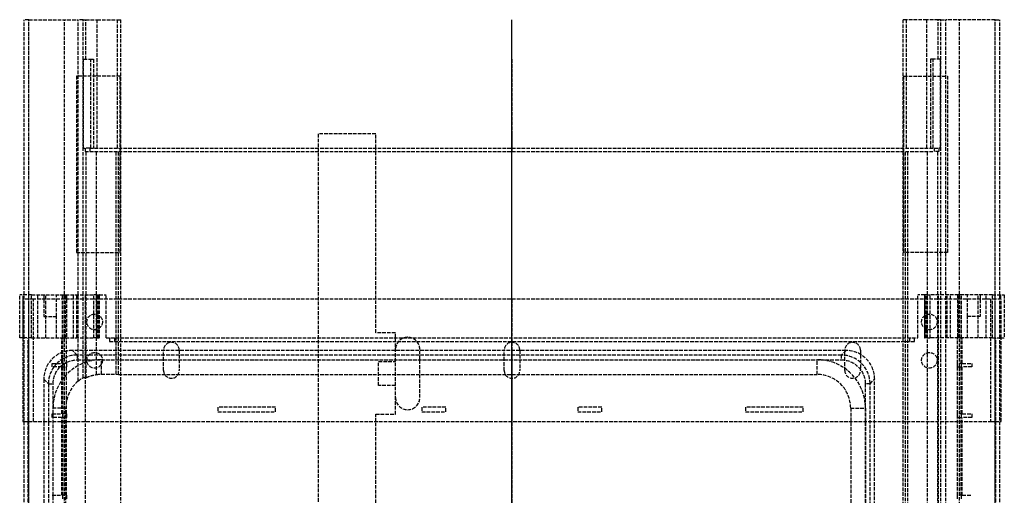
# Model space of a CAD drawing. Header units: millimetres. Extents: x -209 to 209, y -4 to 488.
# Tile 3 of 3: x -205 to 205, y 290 to 488. Entities that reach past the tile are written whole.
import ezdxf

# ---------------------------------------------------------------- set-up
doc = ezdxf.new("R2010")
doc.units = ezdxf.units.MM
doc.header["$LTSCALE"] = 10
doc.linetypes.add('ALLCAD_Strich', pattern=[0.2, 0.15, -0.05])
doc.layers.add('BESCH_KONT_sich_schn_grun_2d', color=10, linetype='Continuous')
doc.layers.add('BESCH_KONT_sich_schn_seit_2d', color=160, linetype='Continuous')

msp = doc.modelspace()

# ---------------------------------------------------------------- linework, layer by layer
at = {"layer": 'BESCH_KONT_sich_schn_grun_2d', "linetype": 'ALLCAD_Strich'}
for p, q in [((-201.4, 488.5), (-203.4, 488.5)), ((-203.4, 373.82), (-203.4, 488.5)), ((-201.5, 0), (-201.5, 488.5)), ((-201.4, 488.5), (-180.84, 488.5)), ((-201.4, 373.82), (-201.4, 488.5)), ((-186.5, 0), (-186.5, 488.5)), ((-180.84, 373.82), (-180.84, 488.5)), ((-178.84, 488.5), (-180.84, 488.5)), ((-178.84, 373.82), (-178.84, 488.5)), ((-178.84, 488.5), (-177.67, 488.5)), ((-177.67, 472), (-177.67, 488.5)), ((-177.67, 488.5), (-172.92, 488.5)), ((-172.92, 488.5), (-164.46, 488.5)), ((-172.92, 435), (-172.92, 488.5)), ((-164.46, 488.5), (-163.1, 488.5)), ((-164.46, 435), (-164.46, 488.5)), ((-163.1, 435), (-163.1, 488.5)), ((164.46, 488.5), (163.1, 488.5)), ((163.1, 435), (163.1, 488.5)), ((164.46, 435), (164.46, 488.5)), ((172.92, 488.5), (164.46, 488.5)), ((172.92, 435), (172.92, 488.5)), ((177.67, 488.5), (172.92, 488.5)), ((177.67, 472), (177.67, 488.5)), ((178.84, 488.5), (177.67, 488.5)), ((178.84, 488.5), (180.84, 488.5)), ((178.84, 373.82), (178.84, 488.5)), ((201.4, 488.5), (180.84, 488.5)), ((180.84, 373.82), (180.84, 488.5)), ((186.5, 0), (186.5, 488.5)), ((201.4, 373.82), (201.4, 488.5)), ((201.4, 488.5), (203.4, 488.5)), ((201.5, 0), (201.5, 488.5)), ((203.4, 373.82), (203.4, 488.5)), ((-178.61, 435), (-178.61, 472)), ((-178.61, 472), (-175.61, 472)), ((-175.61, 472), (-174.48, 472)), ((-175.61, 435), (-175.61, 472)), ((-174.48, 472), (-174.48, 435)), ((174.48, 472), (174.48, 435)), ((175.61, 472), (174.48, 472)), ((175.61, 435), (175.61, 472)), ((178.61, 472), (175.61, 472)), ((178.61, 435), (178.61, 472)), ((-181.6, 465), (-181.6, 391.5)), ((-163.4, 465), (-181.6, 465)), ((-163.4, 391.5), (-163.4, 465)), ((163.4, 391.5), (163.4, 465)), ((163.4, 465), (181.6, 465)), ((181.6, 465), (181.6, 391.5)), ((-56.8, 440.9), (-80.8, 440.9)), ((-80.8, 440.9), (-80.8, 435)), ((-56.8, 435), (-56.8, 440.9)), ((-178.61, 435), (-178, 435)), ((-176, 435), (-178, 435)), ((-178, 435), (-178, 433.5)), ((-178, 433.5), (-176, 433.5)), ((-177.6, 373.82), (-177.6, 433.5)), ((-176, 435), (176, 435)), ((-176, 435), (-176, 433.5)), ((-176, 433.5), (176, 433.5)), ((-173.26, 373.82), (-173.26, 433.5)), ((-165.06, 355.82), (-165.06, 433.5)), ((-164, 355.82), (-164, 433.5)), ((-163.1, 0), (-163.1, 435)), ((-80.8, 435), (-80.8, 183)), ((-56.8, 358), (-56.8, 435)), ((163.1, 0), (163.1, 435)), ((164, 355.82), (164, 433.5)), ((165.06, 355.82), (165.06, 433.5)), ((173.26, 373.82), (173.26, 433.5)), ((176, 435), (178, 435)), ((176, 435), (176, 433.5)), ((178, 433.5), (176, 433.5)), ((177.6, 373.82), (177.6, 433.5)), ((178.61, 435), (178, 435)), ((178, 435), (178, 433.5)), ((-181.6, 391.5), (-163.4, 391.5)), ((181.6, 391.5), (163.4, 391.5)), ((-200.27, 373.82), (-205.25, 373.82)), ((-205.25, 355.82), (-205.25, 373.82)), ((-203.76, 355.82), (-203.76, 373.82)), ((-203.4, 355.82), (-203.4, 373.82)), ((-201.4, 41.67), (-201.4, 373.82)), ((-200.27, 373.82), (-194.33, 373.82)), ((-200.27, 355.82), (-200.27, 373.82)), ((-197.71, 355.82), (-197.71, 373.82)), ((-195.25, 373.82), (-195.25, 364.82)), ((-194.33, 373.82), (-187.46, 373.82)), ((-194.33, 355.82), (-194.33, 373.82)), ((-189.95, 364.82), (-189.95, 373.82)), ((-187.46, 373.82), (-186.09, 373.82)), ((-187.46, 355.82), (-187.46, 373.82)), ((-187.25, 355.82), (-187.25, 373.82)), ((-186.09, 373.82), (-174.4, 373.82)), ((-186.09, 355.82), (-186.09, 373.82)), ((-185.75, 373.82), (-185.75, 355.82)), ((-182.75, 355.82), (-182.75, 373.82)), ((-181.43, 355.82), (-181.43, 373.82)), ((-180.84, 337.86), (-180.84, 373.82)), ((-178.84, 339.26), (-178.84, 373.82)), ((-177.75, 355.82), (-177.75, 373.82)), ((-177.6, 339.28), (-177.6, 373.82)), ((-173.12, 373.82), (-174.4, 373.82)), ((-174.4, 355.82), (-174.4, 373.82)), ((-173.26, 340.57), (-173.26, 373.82)), ((-173.12, 373.82), (-172.09, 373.82)), ((-173.12, 355.82), (-173.12, 373.82)), ((-172.69, 355.82), (-172.69, 373.82)), ((-172.03, 373.82), (-172.09, 373.82)), ((-172.09, 355.82), (-172.09, 373.82)), ((-172.03, 373.82), (-169.25, 373.82)), ((-172.03, 355.82), (-172.03, 373.82)), ((-169.25, 355.82), (-169.25, 373.82)), ((172.03, 373.82), (169.25, 373.82)), ((169.25, 355.82), (169.25, 373.82)), ((172.03, 373.82), (172.09, 373.82)), ((172.03, 373.82), (172.03, 355.82)), ((173.12, 373.82), (172.09, 373.82)), ((172.09, 355.82), (172.09, 373.82)), ((172.69, 355.82), (172.69, 373.82)), ((173.12, 373.82), (174.4, 373.82)), ((173.12, 355.82), (173.12, 373.82)), ((173.26, 15.72), (173.26, 373.82)), ((186.09, 373.82), (174.4, 373.82)), ((174.4, 355.82), (174.4, 373.82)), ((177.6, 15.72), (177.6, 373.82)), ((177.75, 355.82), (177.75, 373.82)), ((178.84, 15.72), (178.84, 373.82)), ((180.84, 15.72), (180.84, 373.82)), ((181.43, 355.82), (181.43, 373.82)), ((182.75, 355.82), (182.75, 373.82)), ((185.75, 373.82), (185.75, 355.82)), ((187.46, 373.82), (186.09, 373.82)), ((186.09, 355.82), (186.09, 373.82)), ((187.25, 355.82), (187.25, 373.82)), ((194.33, 373.82), (187.46, 373.82)), ((187.46, 355.82), (187.46, 373.82)), ((189.95, 364.82), (189.95, 373.82)), ((200.27, 373.82), (194.33, 373.82)), ((194.33, 355.82), (194.33, 373.82)), ((195.25, 373.82), (195.25, 364.82)), ((197.71, 355.82), (197.71, 373.82)), ((200.27, 373.82), (205.25, 373.82)), ((200.27, 355.82), (200.27, 373.82)), ((201.4, 41.67), (201.4, 373.82)), ((203.4, 355.82), (203.4, 373.82)), ((203.76, 355.82), (203.76, 373.82)), ((205.25, 373.82), (205.25, 355.82)), ((-201.5, 372), (-204, 372)), ((-204, 372), (-204, 355.82)), ((-199.5, 372), (-201.5, 372)), ((-199.5, 321), (-199.5, 372)), ((199.5, 372), (-199.5, 372)), ((201.5, 372), (199.5, 372)), ((199.5, 372), (199.5, 321)), ((204, 372), (201.5, 372)), ((204, 355.82), (204, 372)), ((-195.25, 364.82), (-189.95, 364.82)), ((-189.95, 355.82), (-189.95, 364.82)), ((195.25, 364.82), (189.95, 364.82)), ((189.95, 355.82), (189.95, 364.82)), ((-48.6, 358), (-56.8, 358)), ((-48.6, 324), (-48.6, 358)), ((-200.27, 355.82), (-205.25, 355.82)), ((-204, 355.82), (-204, 321)), ((-203.4, 149.4), (-203.4, 355.82)), ((-201.75, 149.4), (-201.75, 355.82)), ((-200.27, 355.82), (-194.33, 355.82)), ((-194.33, 355.82), (-187.46, 355.82)), ((-187.75, 345.22), (-187.75, 355.82)), ((-187.46, 355.82), (-186.09, 355.82)), ((-187.25, 345.22), (-187.25, 355.82)), ((-186.09, 355.82), (-174.4, 355.82)), ((-185.75, 345.22), (-185.75, 355.82)), ((-177.75, 164.72), (-177.75, 355.82)), ((-173.12, 355.82), (-174.4, 355.82)), ((-173.12, 355.82), (-172.09, 355.82)), ((-172.03, 355.82), (-172.09, 355.82)), ((-169.25, 355.82), (169.25, 355.82)), ((-167.75, 355.82), (-167.75, 354.32)), ((-167.75, 354.32), (167.75, 354.32)), ((-165.75, 355.82), (-165.75, 354.32)), ((-165.06, 340.69), (-165.06, 355.82)), ((-164, 340.6), (-164, 355.82)), ((164, 15.72), (164, 355.82)), ((165.06, 15.72), (165.06, 355.82)), ((165.75, 355.82), (165.75, 354.32)), ((167.75, 354.32), (167.75, 355.82)), ((172.03, 355.82), (172.09, 355.82)), ((173.12, 355.82), (172.09, 355.82)), ((173.12, 355.82), (174.4, 355.82)), ((186.09, 355.82), (174.4, 355.82)), ((177.75, 164.72), (177.75, 355.82)), ((185.75, 345.22), (185.75, 355.82)), ((187.46, 355.82), (186.09, 355.82)), ((187.25, 345.22), (187.25, 355.82)), ((194.33, 355.82), (187.46, 355.82)), ((187.75, 345.22), (187.75, 355.82)), ((200.27, 355.82), (194.33, 355.82)), ((200.27, 355.82), (205.25, 355.82)), ((201.75, 149.4), (201.75, 355.82)), ((203.4, 149.4), (203.4, 355.82)), ((204, 321), (204, 355.82)), ((-181.29, 348.69), (-183.21, 350.6)), ((139.21, 350.6), (-183.21, 350.6)), ((-145.25, 342.25), (-145.25, 350.75)), ((-138.75, 350.75), (-138.75, 342.25)), ((-38.4, 331), (-38.4, 351)), ((-3.25, 342.25), (-3.25, 350.75)), ((3.25, 350.75), (3.25, 342.25)), ((139.21, 350.6), (137.29, 348.69)), ((138.75, 342.25), (138.75, 350.75)), ((145.25, 350.75), (145.25, 342.25)), ((-191.75, 343.72), (-191.75, 345.22)), ((-191.75, 345.22), (-187.75, 345.22)), ((-185.75, 345.22), (-187.75, 345.22)), ((-187.25, 343.72), (-187.25, 345.22)), ((-185.75, 345.22), (-185.75, 343.72)), ((-181.29, 348.69), (-181.29, 346.69)), ((137.29, 348.69), (-181.29, 348.69)), ((-181.29, 346.69), (137.29, 346.69)), ((-171.2, 346.75), (127.2, 346.75)), ((-171.2, 340.71), (-171.2, 346.75)), ((-55.6, 346), (-48.6, 346)), ((-55.6, 336), (-55.6, 346)), ((127.2, 340.6), (127.2, 346.75)), ((137.29, 348.69), (137.29, 346.69)), ((185.75, 343.72), (185.75, 345.22)), ((187.75, 345.22), (185.75, 345.22)), ((187.25, 345.22), (187.25, 343.72)), ((187.75, 345.22), (191.75, 345.22)), ((191.75, 345.22), (191.75, 343.72)), ((-187.75, 343.72), (-191.75, 343.72)), ((-187.75, 324.22), (-187.75, 343.72)), ((-187.75, 343.72), (-185.75, 343.72)), ((-187.25, 324.22), (-187.25, 343.72)), ((-185.75, 324.22), (-185.75, 343.72)), ((185.75, 324.22), (185.75, 343.72)), ((185.75, 343.72), (187.75, 343.72)), ((187.25, 324.22), (187.25, 343.72)), ((191.75, 343.72), (187.75, 343.72)), ((187.75, 324.22), (187.75, 343.72)), ((-195.2, 338.61), (-193.29, 336.69)), ((-195.2, 338.61), (-195.2, 16.19)), ((-193.29, 336.69), (-191.29, 336.69)), ((-193.29, 336.69), (-193.29, 18.11)), ((-191.29, 324.22), (-191.29, 336.69)), ((-171.2, 340.71), (-165.06, 340.69)), ((-165.06, 340.69), (-164, 340.6)), ((-164, 340.6), (127.2, 340.6)), ((149.29, 336.69), (147.29, 336.69)), ((147.29, 336.69), (147.29, 18.11)), ((149.29, 336.69), (151.2, 338.61)), ((149.29, 18.11), (149.29, 336.69)), ((151.2, 16.19), (151.2, 338.61)), ((-48.6, 336), (-55.6, 336)), ((-191.35, 28.2), (-191.35, 326.6)), ((-186.02, 326.6), (-191.35, 326.6)), ((-186.02, 28.2), (-186.02, 326.6)), ((-122.6, 327), (-122.6, 325)), ((-98.6, 327), (-122.6, 327)), ((-122.6, 325), (-98.6, 325)), ((-98.6, 325), (-98.6, 327)), ((-37.6, 327), (-37.6, 325)), ((-27.6, 327), (-37.6, 327)), ((-37.6, 325), (-27.6, 325)), ((-27.6, 325), (-27.6, 327)), ((27.4, 327), (27.4, 325)), ((37.4, 327), (27.4, 327)), ((27.4, 325), (37.4, 325)), ((37.4, 325), (37.4, 327)), ((97.4, 327), (97.4, 325)), ((121.4, 327), (97.4, 327)), ((97.4, 325), (121.4, 325)), ((121.4, 325), (121.4, 327)), ((141.2, 326.6), (147.35, 326.6)), ((141.2, 326.6), (141.2, 28.2)), ((147.35, 326.6), (147.35, 28.2)), ((-204, 321), (-203.4, 321)), ((-203.4, 321), (-201.5, 321)), ((-201.5, 321), (-199.5, 321)), ((-199.5, 321), (199.5, 321)), ((-191.75, 322.72), (-191.75, 324.22)), ((-191.75, 324.22), (-187.75, 324.22)), ((-187.75, 322.72), (-191.75, 322.72)), ((-191.29, 322.72), (-191.29, 324.22)), ((-191.29, 290.22), (-191.29, 322.72)), ((-185.75, 324.22), (-187.75, 324.22)), ((-187.75, 290.22), (-187.75, 322.72)), ((-187.75, 322.72), (-185.75, 322.72)), ((-187.25, 322.72), (-187.25, 324.22)), ((-187.25, 290.22), (-187.25, 322.72)), ((-185.75, 324.22), (-185.75, 322.72)), ((-185.75, 290.22), (-185.75, 322.72)), ((-56.8, 183), (-56.8, 324)), ((-56.8, 324), (-48.6, 324)), ((185.75, 322.72), (185.75, 324.22)), ((187.75, 324.22), (185.75, 324.22)), ((185.75, 290.22), (185.75, 322.72)), ((185.75, 322.72), (187.75, 322.72)), ((187.25, 324.22), (187.25, 322.72)), ((187.25, 290.22), (187.25, 322.72)), ((187.75, 324.22), (191.75, 324.22)), ((191.75, 322.72), (187.75, 322.72)), ((187.75, 290.22), (187.75, 322.72)), ((191.75, 324.22), (191.75, 322.72)), ((199.5, 321), (201.5, 321)), ((201.5, 321), (203.4, 321)), ((203.4, 321), (204, 321)), ((-191.75, 290.22), (-187.75, 290.22)), ((-191.29, 288.72), (-191.29, 290.22)), ((-185.75, 290.22), (-187.75, 290.22)), ((-187.25, 288.72), (-187.25, 290.22)), ((-185.75, 290.22), (-185.75, 288.72)), ((185.75, 288.72), (185.75, 290.22)), ((187.75, 290.22), (185.75, 290.22)), ((187.25, 290.22), (187.25, 288.72)), ((187.75, 290.22), (191.75, 290.22))]:
    msp.add_line(p, q, dxfattribs=at)
for centre in [(-174, 362.5), (174, 362.5), (-174, 346.5), (174, 346.5)]:
    msp.add_circle(centre, 3.25, dxfattribs=at)
for centre, radius, start, end in [((-142, 350.75), 3.25, 0, 180), ((-43.5, 351), 5.1, 0, 180), ((0, 350.75), 3.25, 0, 180), ((142, 350.75), 3.25, 0, 180), ((-171.2, 326.6), 20.15, 90, 180), ((127.2, 326.6), 20.15, 0, 90), ((-142, 342.25), 3.25, 180, 0), ((0, 342.25), 3.25, 180, 0), ((142, 342.25), 3.25, 180, 0), ((-171.2, 326.6), 14.82, 130.5503, 180), ((127.2, 326.6), 14, 0, 90), ((-43.5, 331), 5.1, 180, 0)]:
    msp.add_arc(centre, radius, start, end, dxfattribs=at)
for centre, major_axis, ratio, start_param, end_param in [((-183.19, 338.59), (-8.5, 8.5), 0.998783, -0.784789, 0.784789), ((139.19, 338.59), (8.5, 8.5), 0.998783, -0.784789, 0.784789), ((-181.28, 336.68), (-8.49, 8.49), 0.999188, -0.005353, 0.159422), ((-181.28, 336.68), (-8.49, 8.49), 0.999188, -0.784789, -0.005353), ((137.28, 336.68), (8.49, 8.49), 0.999188, -0.784789, 0.784789), ((-181.28, 336.68), (-8.49, 8.49), 0.999188, 0.159422, 0.784789)]:
    msp.add_ellipse(centre, major_axis=major_axis, ratio=ratio, start_param=start_param, end_param=end_param, dxfattribs=at)
at = {"layer": 'BESCH_KONT_sich_schn_grun_2d', "linetype": 'ALLCAD_Strich', "extrusion": (0, 0, -1)}
for centre, major_axis, ratio, start_param, end_param in [((-181.28, 336.68), (-7.08, 7.08), 0.998783, 0.147019, 0.784789), ((137.28, 336.68), (7.08, 7.08), 0.998783, -0.784789, 0.784789), ((-181.28, 336.68), (-7.08, 7.08), 0.998783, -0.784789, -0.005952), ((-181.28, 336.68), (-7.08, 7.08), 0.998783, -0.005952, 0.147019), ((-177.94, 326.6), (-14.37, 0), 0.883014, 1.508588, 1.59475), ((-171.25, 326.6), (-14.11, 0), 0.999993, 1.427831, 1.574507)]:
    msp.add_ellipse(centre, major_axis=major_axis, ratio=ratio, start_param=start_param, end_param=end_param, dxfattribs=at)
at = {"layer": 'BESCH_KONT_sich_schn_grun_2d', "linetype": 'ALLCAD_Strich'}
for points, knots in [([(-180.84, 337.86), (-180.71, 337.97), (-180.58, 338.08), (-180.25, 338.34), (-180.03, 338.51), (-179.61, 338.8), (-179.41, 338.93), (-179.14, 339.1), (-179.03, 339.16), (-178.88, 339.24), (-178.84, 339.26), (-178.84, 339.26)], [1.0716271, 1.0716271, 1.0716271, 1.0716271, 1.1191897, 1.1191897, 1.1988627, 1.1988627, 1.2785357, 1.2785357, 1.3427286, 1.3427286, 1.4013211, 1.4013211, 1.4013211, 1.4013211]), ([(-177.6, 339.28), (-177.58, 339.28), (-177.43, 339.35), (-176.89, 339.57), (-176.47, 339.74), (-175.51, 340.07), (-174.9, 340.25), (-173.92, 340.46), (-173.59, 340.52), (-173.26, 340.57)], [1.698685, 1.698685, 1.698685, 1.698685, 1.8904789, 1.8904789, 2.098268, 2.098268, 2.3086123, 2.3086123, 2.4059335, 2.4059335, 2.4059335, 2.4059335])]:
    msp.add_open_spline(points, degree=3, knots=knots, dxfattribs=at)
at = {"layer": 'BESCH_KONT_sich_schn_seit_2d', "linetype": 'ALLCAD_Strich'}
for p, q in [((0, 41.67, 68.7), (0, 488.5, 68.7)), ((0, 488.5, 68.7), (0, 488.5, 66.7)), ((0, 0, 66.7), (0, 488.5, 66.7)), ((0, 488.5, 14), (0, 488.5, 50.2)), ((0, 488.5, 50.2), (0, 488.5, 66.7)), ((0, 372, 14), (0, 488.5, 14)), ((0, 0, 50.2), (0, 488.5, 50.2)), ((0, 339.26, 66.77), (0, 488.5, 66.77)), ((0, 472, 35.45), (0, 488.5, 35.45)), ((0, 435, 28.01), (0, 488.5, 28.01)), ((0, 435, 21.6), (0, 488.5, 21.6)), ((0, 435, 29.8), (0, 488.5, 29.8)), ((0, 0, 17.8), (0, 488.5, 17.8)), ((0, 435, 60.7), (0, 472, 60.7)), ((0, 472, 60.7), (0, 472, 35.45)), ((0, 472, 30.37), (0, 435, 30.37)), ((0, 472, 30.37), (0, 472, 35.45)), ((0, 465, 14), (0, 465, 8.8)), ((0, 391.5, 8.8), (0, 465, 8.8)), ((0, 465, 17.8), (0, 465, 14)), ((0, 440.9, 7.8), (0, 440.9, 8.8)), ((0, 372, 7.8), (0, 440.9, 7.8)), ((0, 440.9, 28.4), (0, 435, 28.4)), ((0, 440.9, 8.8), (0, 440.9, 28.4)), ((0, 435, 68.7), (0, 435, 91.4)), ((0, 435, 93.4), (0, 435, 91.4)), ((0, 435, 91.4), (0, 433.5, 91.4)), ((0, 435, 93.4), (0, 433.5, 93.4)), ((0, 433.5, 44.26), (0, 435, 44.26)), ((0, 435, 44.26), (0, 435, 60.7)), ((0, 435, 20.3), (0, 435, 21.6)), ((0, 435, 21.6), (0, 435, 28.01)), ((0, 435, 28.01), (0, 435, 29.8)), ((0, 435, 30.37), (0, 435, 29.8)), ((0, 435, 30.37), (0, 435, 44.26)), ((0, 435, 60.7), (0, 435, 68.7)), ((0, 0, 20.3), (0, 435, 20.3)), ((0, 433.5, 91.4), (0, 433.5, 93.4)), ((0, 433.5, 91.4), (0, 433.5, 68.7)), ((0, 339.28, 33.5), (0, 433.5, 33.5)), ((0, 433.5, 33.5), (0, 433.5, 44.26)), ((0, 340.57, 28.34), (0, 433.5, 28.34)), ((0, 433.5, 33.5), (0, 433.5, 28.34)), ((0, 340.69, 26.6), (0, 433.5, 26.6)), ((0, 433.5, 26.6), (0, 433.5, 28.34)), ((0, 340.6, 21.6), (0, 433.5, 21.6)), ((0, 433.5, 21.6), (0, 433.5, 26.6)), ((0, 433.5, 68.7), (0, 433.5, 44.26)), ((0, 391.5, 14), (0, 391.5, 8.8)), ((0, 391.5, 17.8), (0, 391.5, 14)), ((0, 17.22, 430.9), (0, 373.82, 430.9)), ((0, 156.22, 440.4), (0, 373.82, 440.4)), ((0, 373.82, 440.4), (0, 373.82, 430.9)), ((0, 373.82, 440.4), (0, 373.82, 443.6)), ((0, 373.82, 465.8), (0, 373.82, 475.8)), ((0, 364.82, 465.8), (0, 373.82, 465.8)), ((0, 355.82, 475.8), (0, 373.82, 475.8)), ((0, 373.82, 443.6), (0, 373.82, 465.8)), ((0, 355.82, 443.6), (0, 373.82, 443.6)), ((0, 373.82, 475.8), (0, 373.82, 480.03)), ((0, 373.82, 486.4), (0, 373.82, 480.03)), ((0, 373.82, 486.4), (0, 373.82, 487.8)), ((0, 373.82, 487.86), (0, 373.82, 487.8)), ((0, 355.82, 487.8), (0, 373.82, 487.8)), ((0, 355.82, 480.03), (0, 373.82, 480.03)), ((0, 355.82, 487.86), (0, 373.82, 487.86)), ((0, 355.82, 486.4), (0, 373.82, 486.4)), ((0, 156.22, 432.4), (0, 373.82, 432.4)), ((0, 355.82, 478.03), (0, 373.82, 478.03)), ((0, 355.82, 479.91), (0, 373.82, 479.91)), ((0, 355.82, 483.1), (0, 373.82, 483.1)), ((0, 355.82, 484.38), (0, 373.82, 484.38)), ((0, 355.82, 487.2), (0, 373.82, 487.2)), ((0, 355.82, 483.54), (0, 373.82, 483.54)), ((0, 355.82, 483.3), (0, 373.82, 483.3)), ((0, 355.82, 486.07), (0, 373.82, 486.07)), ((0, 372), (0, 372, 4.5)), ((0, 372), (0, 321)), ((0, 321, 4.5), (0, 372, 4.5)), ((0, 372, 36), (0, 321, 36)), ((0, 372, 4.5), (0, 372, 36)), ((0, 321, 7.8), (0, 372, 7.8)), ((0, 372, 14), (0, 321, 14)), ((0, 321, 2.5), (0, 372, 2.5)), ((0, 365.75), (0, 365.75, 2.5)), ((0, 364.82, 475.8), (0, 364.82, 465.8)), ((0, 359.25), (0, 359.25, 2.5)), ((0, 358, 20.3), (0, 358, 7.8)), ((0, 351, 16.5), (0, 356.1, 16.5)), ((0, 356.1, 2.5), (0, 356.1, 16.5)), ((0, 355.82, 413), (0, 355.82, 411)), ((0, 355.82, 413), (0, 355.82, 430.9)), ((0, 149.4, 480.3), (0, 355.82, 480.3)), ((0, 345.22, 478.3), (0, 355.82, 478.3)), ((0, 355.82, 443.6), (0, 355.82, 475.8)), ((0, 355.82, 487.86), (0, 355.82, 487.8)), ((0, 355.82, 486.4), (0, 355.82, 487.8)), ((0, 355.82, 486.4), (0, 355.82, 480.03)), ((0, 355.82, 475.8), (0, 355.82, 480.03)), ((0, 355.82, 413), (0, 354.32, 413)), ((0, 355.82, 411), (0, 354.32, 411)), ((0, 149.4, 478.8), (0, 355.82, 478.8)), ((0, 355.82, 430.9), (0, 355.82, 432.4)), ((0, 354.32, 430.9), (0, 354.32, 413)), ((0, 354.32, 411), (0, 354.32, 413)), ((0, 354), (0, 354, 2.5)), ((0, 351, 16.5), (0, 331, 16.5)), ((0, 351, 7.8), (0, 351, 16.5)), ((0, 351, 2.5), (0, 351, 7.8)), ((0, 350.75), (0, 350.75, 2.5)), ((0, 348.69, 428.97), (0, 350.6, 374.17)), ((0, 338.61, 374.17), (0, 350.6, 374.17)), ((0, 349.75), (0, 349.75, 2.5)), ((0, 341.42, 68.7), (0, 346.75, 374.17)), ((0, 346.69, 430.9), (0, 336.69, 430.9)), ((0, 346, 2.5), (0, 346, 7.8)), ((0, 343.72, 446.3), (0, 345.22, 446.3)), ((0, 345.22, 446.3), (0, 345.22, 478.3)), ((0, 345.22, 478.3), (0, 345.22, 478.8)), ((0, 345.22, 480.3), (0, 345.22, 478.8)), ((0, 324.22, 478.3), (0, 343.72, 478.3)), ((0, 343.72, 478.3), (0, 343.72, 446.3)), ((0, 343.72, 478.8), (0, 343.72, 478.3)), ((0, 343.72, 480.3), (0, 343.72, 478.8)), ((0, 343.25), (0, 343.25, 2.5)), ((0, 342.25), (0, 342.25, 2.5)), ((0, 340.71, 27.9), (0, 341.42, 68.7)), ((0, 340.71, 27.9), (0, 340.69, 26.6)), ((0, 340.69, 26.6), (0, 340.6, 21.6)), ((0, 14.11, 26.6), (0, 340.69, 26.6)), ((0, 340.6, 21.6), (0, 326.6, 21.6)), ((0, 14.23, 28.34), (0, 340.57, 28.34)), ((0, 15.52, 33.5), (0, 339.28, 33.5)), ((0, 15.54, 66.77), (0, 339.26, 66.77)), ((0, 339), (0, 339, 2.5)), ((0, 338.61, 374.17), (0, 336.69, 428.97)), ((0, 338.61, 374.17), (0, 16.19, 374.17)), ((0, 336.69, 428.97), (0, 336.69, 430.9)), ((0, 336.69, 428.97), (0, 18.11, 428.97)), ((0, 18.11, 430.9), (0, 336.69, 430.9)), ((0, 336, 2.5), (0, 336, 7.8)), ((0, 331, 7.8), (0, 331, 16.5)), ((0, 331, 2.5), (0, 331, 7.8)), ((0, 325.9, 16.5), (0, 331, 16.5)), ((0, 325, 18.3), (0, 327, 18.3)), ((0, 327, 20.3), (0, 327, 15.3)), ((0, 325, 15.3), (0, 327, 15.3)), ((0, 326.6, 68.7), (0, 326.6, 374.17)), ((0, 326.6, 21.6), (0, 326.6, 68.7)), ((0, 326.6, 21.6), (0, 28.2, 21.6)), ((0, 325.9, 2.5), (0, 325.9, 16.5)), ((0, 325, 20.3), (0, 325, 15.3)), ((0, 322.72, 446.3), (0, 324.22, 446.3)), ((0, 324.22, 446.3), (0, 324.22, 478.3)), ((0, 324.22, 478.3), (0, 324.22, 478.8)), ((0, 324.22, 480.3), (0, 324.22, 478.8)), ((0, 324, 20.3), (0, 324, 7.8)), ((0, 290.22, 478.3), (0, 322.72, 478.3)), ((0, 322.72, 478.3), (0, 322.72, 446.3)), ((0, 322.72, 478.8), (0, 322.72, 478.3)), ((0, 322.72, 480.3), (0, 322.72, 478.8)), ((0, 183, 7.8), (0, 321, 7.8)), ((0, 82, 14), (0, 321, 14)), ((0, 321, 4.5), (0, 321)), ((0, 321, 4.5), (0, 321, 36)), ((0, 288.72, 446.3), (0, 290.22, 446.3)), ((0, 290.22, 446.3), (0, 290.22, 478.3)), ((0, 290.22, 478.3), (0, 290.22, 478.8)), ((0, 290.22, 480.3), (0, 290.22, 478.8))]:
    msp.add_line(p, q, dxfattribs=at)
at = {"layer": 'BESCH_KONT_sich_schn_seit_2d', "linetype": 'ALLCAD_Strich', "extrusion": (-1, 0, 0)}
msp.add_arc((-346.69, 428.9), 2, 90, 178, dxfattribs=at)
at = {"layer": 'BESCH_KONT_sich_schn_seit_2d', "linetype": 'ALLCAD_Strich', "extrusion": (1, 0, 0)}
msp.add_ellipse((0, 336.68, 428.9), major_axis=(0, -12, -0.07), ratio=0.005808, start_param=-3.141424, end_param=-1.571845, dxfattribs=at)
at = {"layer": 'BESCH_KONT_sich_schn_seit_2d', "linetype": 'ALLCAD_Strich', "extrusion": (-1, 0, 0)}
for centre, major_axis, ratio, start_param, end_param in [((0, 326.6, 27.92), (0, 14.11), 0.212558, -0.142965, 0.00371), ((0, 326.6, 42.75), (0, 0, 386.37), 0.032839, 1.508588, 1.59475)]:
    msp.add_ellipse(centre, major_axis=major_axis, ratio=ratio, start_param=start_param, end_param=end_param, dxfattribs=at)
at = {"layer": 'BESCH_KONT_sich_schn_seit_2d', "linetype": 'ALLCAD_Strich'}
for points, knots in [([(0, 339.28, 33.5), (0, 339.28, 32.86), (0, 339.35, 32.19), (0, 339.57, 30.9), (0, 339.74, 30.3), (0, 340.07, 29.34), (0, 340.25, 28.92), (0, 340.46, 28.51), (0, 340.52, 28.41), (0, 340.57, 28.34)], [1.698685, 1.698685, 1.698685, 1.698685, 1.8904789, 1.8904789, 2.098268, 2.098268, 2.3086123, 2.3086123, 2.4059335, 2.4059335, 2.4059335, 2.4059335]), ([(0, 337.86, 68.7), (0, 337.97, 68.7), (0, 338.08, 68.69), (0, 338.34, 68.62), (0, 338.51, 68.55), (0, 338.8, 68.3), (0, 338.93, 68.13), (0, 339.1, 67.78), (0, 339.16, 67.58), (0, 339.24, 67.18), (0, 339.26, 66.97), (0, 339.26, 66.77)], [1.0716271, 1.0716271, 1.0716271, 1.0716271, 1.1191897, 1.1191897, 1.1988627, 1.1988627, 1.2785357, 1.2785357, 1.3427286, 1.3427286, 1.4013211, 1.4013211, 1.4013211, 1.4013211])]:
    msp.add_open_spline(points, degree=3, knots=knots, dxfattribs=at)

doc.saveas('drawing.dxf')
